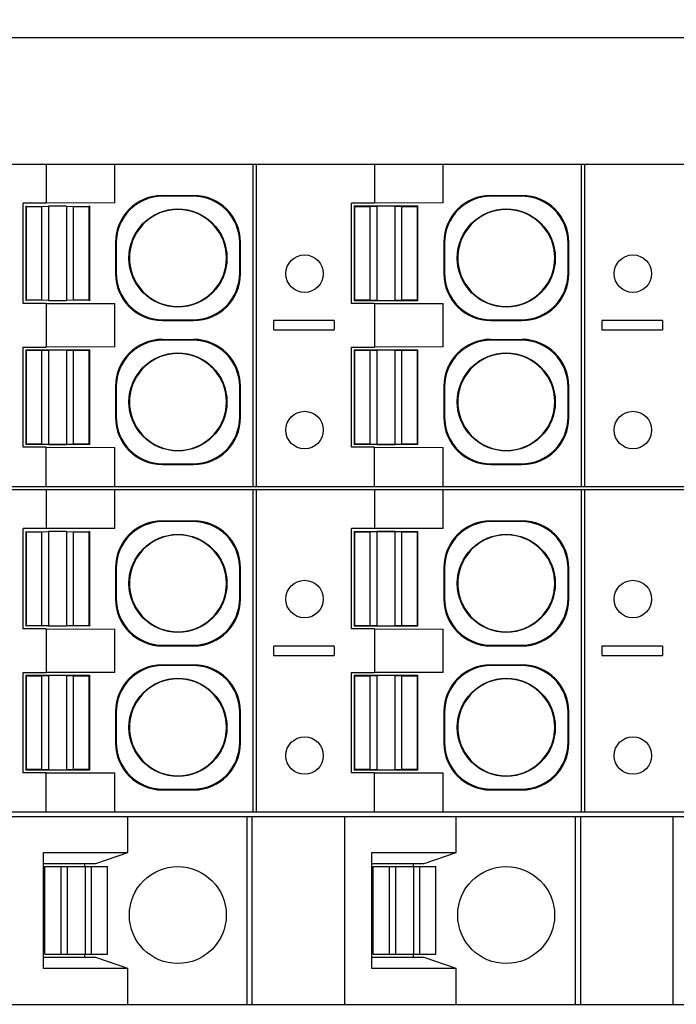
# Model space of a CAD drawing. Header units: inches. Extents: x 0 to 22, y 0 to 17.
# Tile 28 of 32: x 12.255 to 13.082, y 12.719 to 13.958. Entities that reach past the tile are written whole.
import ezdxf

# ---------------------------------------------------------------- set-up
doc = ezdxf.new("R2010")
doc.units = ezdxf.units.IN
doc.header["$LTSCALE"] = 1.21
doc.header["$MEASUREMENT"] = 0
doc.layers.get('0').update_dxf_attribs({"linetype": 'CONTINUOUS'})
doc.layers.add('DIMENSIONS', color=7, linetype='CONTINUOUS')
doc.styles.get("Standard").update_dxf_attribs({"font": 'txt', "width": 0.8})
doc.dimstyles.new('DIMSTYLE_1', dxfattribs={"dimtxt": 0.125, "dimasz": 0.18, "dimexe": 0.125, "dimexo": 0.0625, "dimgap": 0.0625, "dimtad": 0, "dimtih": 1, "dimtoh": 1, "dimdsep": 46, "dimtxsty": 'STANDARD', "dimblk": '_FILLED', "dimblk1": '_FILLED', "dimblk2": '_FILLED', "dimcen": 0.09, "dimadec": 0, "dimazin": 0, "dimtp": 0.01, "dimtm": 0.01, "dimtfac": 1, "dimtofl": 0, "dimtmove": 0, "dimatfit": 3, "dimldrblk": '_FILLED', "dimfxl": 1, "dimtolj": 1, "dimarcsym": 0})

# ---------------------------------------------------------------- blocks, each defined once
blk = doc.blocks.new('_FILLED')
at = {"color": 0, "linetype": 'BYBLOCK'}
blk.add_solid([(0, 0), (-1, 0.1736), (-1, -0.1736)], dxfattribs=at)
blk = doc.blocks.new('*D10')
at = {"layer": 'DIMENSIONS', "color": 2, "linetype": 'CONTINUOUS'}
for p, q in [((8.9778, 13.9983), (8.9778, 14.8108)), ((13.9453, 13.7443), (13.9453, 14.8108)), ((8.9778, 14.6858), (10.6865, 14.6858)), ((13.9453, 14.6858), (12.2365, 14.6858))]:
    blk.add_line(p, q, dxfattribs=at)
at = {"layer": 'DIMENSIONS', "color": 2, "linetype": 'CONTINUOUS', "xscale": 0.18, "yscale": 0.18, "zscale": 0.18}
for p, rotation in [((8.9778, 14.6858), 180), ((13.9453, 14.6858), 359.999999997)]:
    blk.add_blockref('_FILLED', p, dxfattribs=dict(at, rotation=rotation))
at = {"layer": 'DIMENSIONS', "color": 2, "linetype": 'CONTINUOUS', "insert": (11.4615, 14.7483), "char_height": 0.125, "width": 1.425, "attachment_point": 2, "line_spacing_factor": 0.9}
blk.add_mtext('126.17{\\Ftxt.shx;\\W1.000000;\\H0.125000; }[4.967]', dxfattribs=at)

msp = doc.modelspace()

# ---------------------------------------------------------------- linework, layer by layer
at = {"color": 7, "linetype": 'CONTINUOUS'}
for p, q in [((8.9778, 13.9358), (13.7967, 13.9358)), ((11.5645, 13.7763), (13.7993, 13.7763)), ((12.2883, 13.7763), (12.2883, 13.7271)), ((12.3748, 13.7274), (12.3748, 13.7763)), ((12.5488, 13.3708), (12.5488, 13.7763)), ((12.5526, 13.7763), (12.5526, 13.3708)), ((12.7017, 13.7763), (12.7017, 13.7271)), ((12.7882, 13.7274), (12.7882, 13.7763)), ((12.9622, 13.3708), (12.9622, 13.7763)), ((12.966, 13.7763), (12.966, 13.3708)), ((12.2883, 13.7271), (12.2594, 13.7271)), ((12.2594, 13.6011), (12.2594, 13.7271)), ((12.3748, 13.7274), (12.2883, 13.7271)), ((12.4347, 13.7369), (12.4739, 13.7369)), ((12.4347, 13.7369), (12.4356, 13.736)), ((12.473, 13.736), (12.4356, 13.736)), ((12.473, 13.736), (12.4739, 13.7369)), ((12.7017, 13.7271), (12.6728, 13.7271)), ((12.6728, 13.6011), (12.6728, 13.7271)), ((12.7882, 13.7274), (12.7017, 13.7271)), ((12.8481, 13.7369), (12.8873, 13.7369)), ((12.8481, 13.7369), (12.849, 13.736)), ((12.8864, 13.736), (12.849, 13.736)), ((12.8864, 13.736), (12.8873, 13.7369)), ((12.2628, 13.7238), (12.2628, 13.6045)), ((12.2628, 13.7238), (12.2633, 13.7232)), ((12.2633, 13.7232), (12.283, 13.7232)), ((12.2633, 13.7232), (12.2633, 13.6051)), ((12.283, 13.7232), (12.2914, 13.7235)), ((12.283, 13.6051), (12.283, 13.7232)), ((12.314, 13.7235), (12.2914, 13.7235)), ((12.2914, 13.7235), (12.2914, 13.6047)), ((12.314, 13.7235), (12.3224, 13.7232)), ((12.314, 13.7235), (12.314, 13.6047)), ((12.3224, 13.7232), (12.3421, 13.7232)), ((12.3224, 13.7232), (12.3224, 13.6051)), ((12.3427, 13.7238), (12.3421, 13.7232)), ((12.3421, 13.7232), (12.3421, 13.6051)), ((12.3427, 13.7238), (12.3427, 13.6045)), ((12.6762, 13.7238), (12.756, 13.7238)), ((12.6762, 13.7238), (12.6762, 13.6045)), ((12.6762, 13.7238), (12.6767, 13.7232)), ((12.6767, 13.7232), (12.6964, 13.7232)), ((12.6767, 13.7232), (12.6767, 13.6051)), ((12.6964, 13.7232), (12.7048, 13.7235)), ((12.6964, 13.6051), (12.6964, 13.7232)), ((12.7274, 13.7235), (12.7048, 13.7235)), ((12.7048, 13.7235), (12.7048, 13.6047)), ((12.7274, 13.7235), (12.7358, 13.7232)), ((12.7274, 13.7235), (12.7274, 13.6047)), ((12.7358, 13.7232), (12.7555, 13.7232)), ((12.7358, 13.7232), (12.7358, 13.6051)), ((12.756, 13.7238), (12.7555, 13.7232)), ((12.7555, 13.7232), (12.7555, 13.6051)), ((12.756, 13.7238), (12.756, 13.6045)), ((12.3756, 13.6778), (12.3756, 13.6386)), ((12.3765, 13.6769), (12.3756, 13.6778)), ((12.3765, 13.6769), (12.3765, 13.6395)), ((12.5329, 13.6778), (12.532, 13.6769)), ((12.532, 13.6395), (12.532, 13.6769)), ((12.5329, 13.6386), (12.5329, 13.6778)), ((12.789, 13.6778), (12.789, 13.6386)), ((12.7899, 13.6769), (12.789, 13.6778)), ((12.7899, 13.6769), (12.7899, 13.6395)), ((12.9463, 13.6778), (12.9454, 13.6769)), ((12.9454, 13.6395), (12.9454, 13.6769)), ((12.9463, 13.6386), (12.9463, 13.6778)), ((12.3934, 13.6539), (12.3934, 13.6626)), ((12.5152, 13.6626), (12.5152, 13.6539)), ((12.8068, 13.6539), (12.8068, 13.6626)), ((12.9285, 13.6626), (12.9285, 13.6539)), ((12.3756, 13.6386), (12.3765, 13.6395)), ((12.532, 13.6395), (12.5329, 13.6386)), ((12.789, 13.6386), (12.7899, 13.6395)), ((12.9454, 13.6395), (12.9463, 13.6386)), ((12.2633, 13.6051), (12.2628, 13.6045)), ((12.283, 13.6051), (12.2633, 13.6051)), ((12.2914, 13.6047), (12.283, 13.6051)), ((12.2914, 13.6047), (12.314, 13.6047)), ((12.3224, 13.6051), (12.314, 13.6047)), ((12.3421, 13.6051), (12.3224, 13.6051)), ((12.3427, 13.6045), (12.3421, 13.6051)), ((12.6767, 13.6051), (12.6762, 13.6045)), ((12.756, 13.6045), (12.6762, 13.6045)), ((12.6964, 13.6051), (12.6767, 13.6051)), ((12.7048, 13.6047), (12.6964, 13.6051)), ((12.7048, 13.6047), (12.7274, 13.6047)), ((12.7358, 13.6051), (12.7274, 13.6047)), ((12.7555, 13.6051), (12.7358, 13.6051)), ((12.756, 13.6045), (12.7555, 13.6051)), ((12.2883, 13.6011), (12.2594, 13.6011)), ((12.2883, 13.6011), (12.3748, 13.6009)), ((12.2883, 13.6011), (12.2883, 13.546)), ((12.3748, 13.5463), (12.3748, 13.6009)), ((12.7017, 13.6011), (12.6728, 13.6011)), ((12.7017, 13.6011), (12.7882, 13.6009)), ((12.7017, 13.6011), (12.7017, 13.546)), ((12.7882, 13.5463), (12.7882, 13.6009)), ((12.4356, 13.5805), (12.4347, 13.5796)), ((12.4347, 13.5796), (12.4739, 13.5796)), ((12.4356, 13.5805), (12.473, 13.5805)), ((12.4739, 13.5796), (12.473, 13.5805)), ((12.6511, 13.5795), (12.5744, 13.5795)), ((12.5744, 13.5795), (12.5744, 13.5677)), ((12.6511, 13.5795), (12.6511, 13.5677)), ((12.849, 13.5805), (12.8481, 13.5796)), ((12.8481, 13.5796), (12.8873, 13.5796)), ((12.849, 13.5805), (12.8864, 13.5805)), ((12.8873, 13.5796), (12.8864, 13.5805)), ((13.0645, 13.5795), (12.9878, 13.5795)), ((12.9878, 13.5795), (12.9878, 13.5677)), ((13.0645, 13.5795), (13.0645, 13.5677)), ((12.5744, 13.5677), (12.6511, 13.5677)), ((12.9878, 13.5677), (13.0645, 13.5677)), ((12.4347, 13.5558), (12.4739, 13.5558)), ((12.4347, 13.5558), (12.4356, 13.5549)), ((12.473, 13.5549), (12.4356, 13.5549)), ((12.473, 13.5549), (12.4739, 13.5558)), ((12.8481, 13.5558), (12.8873, 13.5558)), ((12.8481, 13.5558), (12.849, 13.5549)), ((12.8864, 13.5549), (12.849, 13.5549)), ((12.8864, 13.5549), (12.8873, 13.5558)), ((12.2594, 13.546), (12.2883, 13.546)), ((12.2594, 13.42), (12.2594, 13.546)), ((12.2628, 13.5426), (12.3427, 13.5426)), ((12.2628, 13.5426), (12.2628, 13.4234)), ((12.2628, 13.5426), (12.2633, 13.5421)), ((12.2633, 13.5421), (12.283, 13.5421)), ((12.2633, 13.5421), (12.2633, 13.424)), ((12.283, 13.5421), (12.2914, 13.5424)), ((12.283, 13.424), (12.283, 13.5421)), ((12.3748, 13.5463), (12.2883, 13.546)), ((12.314, 13.5424), (12.2914, 13.5424)), ((12.2914, 13.5424), (12.2914, 13.4236)), ((12.314, 13.5424), (12.3224, 13.5421)), ((12.314, 13.5424), (12.314, 13.4236)), ((12.3224, 13.5421), (12.3421, 13.5421)), ((12.3224, 13.5421), (12.3224, 13.424)), ((12.3427, 13.5426), (12.3421, 13.5421)), ((12.3421, 13.5421), (12.3421, 13.424)), ((12.3427, 13.5426), (12.3427, 13.4234)), ((12.6728, 13.546), (12.7017, 13.546)), ((12.6728, 13.42), (12.6728, 13.546)), ((12.6762, 13.5426), (12.756, 13.5426)), ((12.6762, 13.5426), (12.6762, 13.4234)), ((12.6762, 13.5426), (12.6767, 13.5421)), ((12.6767, 13.5421), (12.6964, 13.5421)), ((12.6767, 13.5421), (12.6767, 13.424)), ((12.6964, 13.5421), (12.7048, 13.5424)), ((12.6964, 13.424), (12.6964, 13.5421)), ((12.7882, 13.5463), (12.7017, 13.546)), ((12.7274, 13.5424), (12.7048, 13.5424)), ((12.7048, 13.5424), (12.7048, 13.4236)), ((12.7274, 13.5424), (12.7358, 13.5421)), ((12.7274, 13.5424), (12.7274, 13.4236)), ((12.7358, 13.5421), (12.7555, 13.5421)), ((12.7358, 13.5421), (12.7358, 13.424)), ((12.756, 13.5426), (12.7555, 13.5421)), ((12.7555, 13.5421), (12.7555, 13.424)), ((12.756, 13.5426), (12.756, 13.4234)), ((12.3756, 13.4967), (12.3756, 13.4575)), ((12.3765, 13.4958), (12.3756, 13.4967)), ((12.3765, 13.4958), (12.3765, 13.4584)), ((12.5329, 13.4967), (12.532, 13.4958)), ((12.532, 13.4584), (12.532, 13.4958)), ((12.5329, 13.4575), (12.5329, 13.4967)), ((12.7899, 13.4958), (12.789, 13.4967)), ((12.789, 13.4967), (12.789, 13.4575)), ((12.7899, 13.4958), (12.7899, 13.4584)), ((12.9463, 13.4967), (12.9454, 13.4958)), ((12.9454, 13.4584), (12.9454, 13.4958)), ((12.9463, 13.4575), (12.9463, 13.4967)), ((12.3934, 13.4728), (12.3934, 13.4815)), ((12.5152, 13.4815), (12.5152, 13.4728)), ((12.8068, 13.4728), (12.8068, 13.4815)), ((12.9285, 13.4815), (12.9285, 13.4728)), ((12.3756, 13.4575), (12.3765, 13.4584)), ((12.532, 13.4584), (12.5329, 13.4575)), ((12.789, 13.4575), (12.7899, 13.4584)), ((12.9454, 13.4584), (12.9463, 13.4575)), ((12.2883, 13.42), (12.2594, 13.42)), ((12.2633, 13.424), (12.2628, 13.4234)), ((12.3427, 13.4234), (12.2628, 13.4234)), ((12.283, 13.424), (12.2633, 13.424)), ((12.2914, 13.4236), (12.283, 13.424)), ((12.2883, 13.42), (12.3748, 13.4198)), ((12.2883, 13.3708), (12.2883, 13.42)), ((12.2914, 13.4236), (12.314, 13.4236)), ((12.3224, 13.424), (12.314, 13.4236)), ((12.3421, 13.424), (12.3224, 13.424)), ((12.3427, 13.4234), (12.3421, 13.424)), ((12.3748, 13.3708), (12.3748, 13.4198)), ((12.7017, 13.42), (12.6728, 13.42)), ((12.6767, 13.424), (12.6762, 13.4234)), ((12.756, 13.4234), (12.6762, 13.4234)), ((12.6964, 13.424), (12.6767, 13.424)), ((12.7048, 13.4236), (12.6964, 13.424)), ((12.7017, 13.42), (12.7882, 13.4198)), ((12.7017, 13.3708), (12.7017, 13.42)), ((12.7048, 13.4236), (12.7274, 13.4236)), ((12.7358, 13.424), (12.7274, 13.4236)), ((12.7555, 13.424), (12.7358, 13.424)), ((12.756, 13.4234), (12.7555, 13.424)), ((12.7882, 13.3708), (12.7882, 13.4198)), ((12.4356, 13.3994), (12.4347, 13.3985)), ((12.4347, 13.3985), (12.4739, 13.3985)), ((12.4356, 13.3994), (12.473, 13.3994)), ((12.4739, 13.3985), (12.473, 13.3994)), ((12.849, 13.3994), (12.8481, 13.3985)), ((12.8481, 13.3985), (12.8873, 13.3985)), ((12.849, 13.3994), (12.8864, 13.3994)), ((12.8873, 13.3985), (12.8864, 13.3994)), ((11.5645, 13.3708), (13.7993, 13.3708)), ((11.5645, 13.3669), (13.7993, 13.3669)), ((12.2883, 13.3669), (12.2883, 13.3177)), ((12.3748, 13.3179), (12.3748, 13.3669)), ((12.5488, 12.9614), (12.5488, 13.3669)), ((12.5526, 13.3669), (12.5526, 12.9614)), ((12.7017, 13.3669), (12.7017, 13.3177)), ((12.7882, 13.3179), (12.7882, 13.3669)), ((12.9622, 12.9614), (12.9622, 13.3669)), ((12.966, 13.3669), (12.966, 12.9614)), ((12.2883, 13.3177), (12.2594, 13.3177)), ((12.2594, 13.1917), (12.2594, 13.3177)), ((12.3748, 13.3179), (12.2883, 13.3177)), ((12.4347, 13.3274), (12.4739, 13.3274)), ((12.4347, 13.3274), (12.4356, 13.3265)), ((12.473, 13.3265), (12.4356, 13.3265)), ((12.473, 13.3265), (12.4739, 13.3274)), ((12.7017, 13.3177), (12.6728, 13.3177)), ((12.6728, 13.1917), (12.6728, 13.3177)), ((12.7882, 13.3179), (12.7017, 13.3177)), ((12.8481, 13.3274), (12.8873, 13.3274)), ((12.8481, 13.3274), (12.849, 13.3265)), ((12.8864, 13.3265), (12.849, 13.3265)), ((12.8864, 13.3265), (12.8873, 13.3274)), ((12.2628, 13.3143), (12.2633, 13.3137)), ((12.2628, 13.3143), (12.2628, 13.1951)), ((12.2633, 13.3137), (12.283, 13.3137)), ((12.2633, 13.3137), (12.2633, 13.1956)), ((12.283, 13.3137), (12.2914, 13.3141)), ((12.283, 13.1956), (12.283, 13.3137)), ((12.314, 13.3141), (12.2914, 13.3141)), ((12.2914, 13.3141), (12.2914, 13.1953)), ((12.314, 13.3141), (12.3224, 13.3137)), ((12.314, 13.3141), (12.314, 13.1953)), ((12.3224, 13.3137), (12.3421, 13.3137)), ((12.3224, 13.3137), (12.3224, 13.1956)), ((12.3427, 13.3143), (12.3421, 13.3137)), ((12.3421, 13.3137), (12.3421, 13.1956)), ((12.3427, 13.3143), (12.3427, 13.1951)), ((12.6762, 13.3143), (12.756, 13.3143)), ((12.6762, 13.3143), (12.6767, 13.3137)), ((12.6762, 13.3143), (12.6762, 13.1951)), ((12.6767, 13.3137), (12.6964, 13.3137)), ((12.6767, 13.3137), (12.6767, 13.1956)), ((12.6964, 13.3137), (12.7048, 13.3141)), ((12.6964, 13.1956), (12.6964, 13.3137)), ((12.7274, 13.3141), (12.7048, 13.3141)), ((12.7048, 13.3141), (12.7048, 13.1953)), ((12.7274, 13.3141), (12.7358, 13.3137)), ((12.7274, 13.3141), (12.7274, 13.1953)), ((12.7358, 13.3137), (12.7555, 13.3137)), ((12.7358, 13.3137), (12.7358, 13.1956)), ((12.756, 13.3143), (12.7555, 13.3137)), ((12.7555, 13.3137), (12.7555, 13.1956)), ((12.756, 13.3143), (12.756, 13.1951)), ((12.3765, 13.2675), (12.3756, 13.2684)), ((12.3756, 13.2684), (12.3756, 13.2292)), ((12.3765, 13.2675), (12.3765, 13.2301)), ((12.5329, 13.2684), (12.532, 13.2675)), ((12.532, 13.2301), (12.532, 13.2675)), ((12.5329, 13.2292), (12.5329, 13.2684)), ((12.7899, 13.2675), (12.789, 13.2684)), ((12.789, 13.2684), (12.789, 13.2292)), ((12.7899, 13.2675), (12.7899, 13.2301)), ((12.9463, 13.2684), (12.9454, 13.2675)), ((12.9454, 13.2301), (12.9454, 13.2675)), ((12.9463, 13.2292), (12.9463, 13.2684)), ((12.3934, 13.2444), (12.3934, 13.2531)), ((12.5152, 13.2531), (12.5152, 13.2444)), ((12.8068, 13.2444), (12.8068, 13.2531)), ((12.9285, 13.2531), (12.9285, 13.2444)), ((12.3756, 13.2292), (12.3765, 13.2301)), ((12.532, 13.2301), (12.5329, 13.2292)), ((12.789, 13.2292), (12.7899, 13.2301)), ((12.9454, 13.2301), (12.9463, 13.2292)), ((12.2633, 13.1956), (12.2628, 13.1951)), ((12.283, 13.1956), (12.2633, 13.1956)), ((12.2914, 13.1953), (12.283, 13.1956)), ((12.2914, 13.1953), (12.314, 13.1953)), ((12.3224, 13.1956), (12.314, 13.1953)), ((12.3421, 13.1956), (12.3224, 13.1956)), ((12.3427, 13.1951), (12.3421, 13.1956)), ((12.6767, 13.1956), (12.6762, 13.1951)), ((12.756, 13.1951), (12.6762, 13.1951)), ((12.6964, 13.1956), (12.6767, 13.1956)), ((12.7048, 13.1953), (12.6964, 13.1956)), ((12.7048, 13.1953), (12.7274, 13.1953)), ((12.7358, 13.1956), (12.7274, 13.1953)), ((12.7555, 13.1956), (12.7358, 13.1956)), ((12.756, 13.1951), (12.7555, 13.1956)), ((12.2883, 13.1917), (12.2594, 13.1917)), ((12.2883, 13.1917), (12.3748, 13.1914)), ((12.2883, 13.1917), (12.2883, 13.1366)), ((12.3748, 13.1368), (12.3748, 13.1914)), ((12.7017, 13.1917), (12.6728, 13.1917)), ((12.7017, 13.1917), (12.7882, 13.1914)), ((12.7017, 13.1917), (12.7017, 13.1366)), ((12.7882, 13.1368), (12.7882, 13.1914)), ((12.4356, 13.171), (12.4347, 13.1701)), ((12.4347, 13.1701), (12.4739, 13.1701)), ((12.4356, 13.171), (12.473, 13.171)), ((12.4739, 13.1701), (12.473, 13.171)), ((12.6511, 13.17), (12.5744, 13.17)), ((12.5744, 13.17), (12.5744, 13.1582)), ((12.6511, 13.17), (12.6511, 13.1582)), ((12.849, 13.171), (12.8481, 13.1701)), ((12.8481, 13.1701), (12.8873, 13.1701)), ((12.849, 13.171), (12.8864, 13.171)), ((12.8873, 13.1701), (12.8864, 13.171)), ((13.0645, 13.17), (12.9878, 13.17)), ((12.9878, 13.17), (12.9878, 13.1582)), ((13.0645, 13.17), (13.0645, 13.1582)), ((12.5744, 13.1582), (12.6511, 13.1582)), ((12.9878, 13.1582), (13.0645, 13.1582)), ((12.4347, 13.1463), (12.4739, 13.1463)), ((12.4347, 13.1463), (12.4356, 13.1454)), ((12.473, 13.1454), (12.4356, 13.1454)), ((12.473, 13.1454), (12.4739, 13.1463)), ((12.8481, 13.1463), (12.8873, 13.1463)), ((12.8481, 13.1463), (12.849, 13.1454)), ((12.8864, 13.1454), (12.849, 13.1454)), ((12.8864, 13.1454), (12.8873, 13.1463)), ((12.2594, 13.1366), (12.2883, 13.1366)), ((12.2594, 13.0106), (12.2594, 13.1366)), ((12.2628, 13.1332), (12.3427, 13.1332)), ((12.2628, 13.1332), (12.2633, 13.1326)), ((12.2628, 13.1332), (12.2628, 13.014)), ((12.2633, 13.1326), (12.283, 13.1326)), ((12.2633, 13.1326), (12.2633, 13.0145)), ((12.283, 13.1326), (12.2914, 13.133)), ((12.283, 13.0145), (12.283, 13.1326)), ((12.3748, 13.1368), (12.2883, 13.1366)), ((12.314, 13.133), (12.2914, 13.133)), ((12.2914, 13.133), (12.2914, 13.0142)), ((12.314, 13.133), (12.3224, 13.1326)), ((12.314, 13.133), (12.314, 13.0142)), ((12.3224, 13.1326), (12.3421, 13.1326)), ((12.3224, 13.1326), (12.3224, 13.0145)), ((12.3427, 13.1332), (12.3421, 13.1326)), ((12.3421, 13.1326), (12.3421, 13.0145)), ((12.3427, 13.1332), (12.3427, 13.014)), ((12.6728, 13.1366), (12.7017, 13.1366)), ((12.6728, 13.0106), (12.6728, 13.1366)), ((12.6762, 13.1332), (12.756, 13.1332)), ((12.6762, 13.1332), (12.6767, 13.1326)), ((12.6762, 13.1332), (12.6762, 13.014)), ((12.6767, 13.1326), (12.6964, 13.1326)), ((12.6767, 13.1326), (12.6767, 13.0145)), ((12.6964, 13.1326), (12.7048, 13.133)), ((12.6964, 13.0145), (12.6964, 13.1326)), ((12.7882, 13.1368), (12.7017, 13.1366)), ((12.7274, 13.133), (12.7048, 13.133)), ((12.7048, 13.133), (12.7048, 13.0142)), ((12.7274, 13.133), (12.7358, 13.1326)), ((12.7274, 13.133), (12.7274, 13.0142)), ((12.7358, 13.1326), (12.7555, 13.1326)), ((12.7358, 13.1326), (12.7358, 13.0145)), ((12.756, 13.1332), (12.7555, 13.1326)), ((12.7555, 13.1326), (12.7555, 13.0145)), ((12.756, 13.1332), (12.756, 13.014)), ((12.3765, 13.0864), (12.3756, 13.0873)), ((12.3756, 13.0873), (12.3756, 13.0481)), ((12.3765, 13.0864), (12.3765, 13.049)), ((12.5329, 13.0873), (12.532, 13.0864)), ((12.532, 13.049), (12.532, 13.0864)), ((12.5329, 13.0481), (12.5329, 13.0873)), ((12.7899, 13.0864), (12.789, 13.0873)), ((12.789, 13.0873), (12.789, 13.0481)), ((12.7899, 13.0864), (12.7899, 13.049)), ((12.9463, 13.0873), (12.9454, 13.0864)), ((12.9454, 13.049), (12.9454, 13.0864)), ((12.9463, 13.0481), (12.9463, 13.0873)), ((12.3934, 13.0633), (12.3934, 13.072)), ((12.5152, 13.072), (12.5152, 13.0633)), ((12.8068, 13.0633), (12.8068, 13.072)), ((12.9285, 13.072), (12.9285, 13.0633)), ((12.3756, 13.0481), (12.3765, 13.049)), ((12.532, 13.049), (12.5329, 13.0481)), ((12.789, 13.0481), (12.7899, 13.049)), ((12.9454, 13.049), (12.9463, 13.0481)), ((12.2883, 13.0106), (12.2594, 13.0106)), ((12.2633, 13.0145), (12.2628, 13.014)), ((12.3427, 13.014), (12.2628, 13.014)), ((12.283, 13.0145), (12.2633, 13.0145)), ((12.2914, 13.0142), (12.283, 13.0145)), ((12.2883, 13.0106), (12.3748, 13.0103)), ((12.2883, 12.9614), (12.2883, 13.0106)), ((12.2914, 13.0142), (12.314, 13.0142)), ((12.3224, 13.0145), (12.314, 13.0142)), ((12.3421, 13.0145), (12.3224, 13.0145)), ((12.3427, 13.014), (12.3421, 13.0145)), ((12.3748, 12.9614), (12.3748, 13.0103)), ((12.7017, 13.0106), (12.6728, 13.0106)), ((12.6767, 13.0145), (12.6762, 13.014)), ((12.756, 13.014), (12.6762, 13.014)), ((12.6964, 13.0145), (12.6767, 13.0145)), ((12.7048, 13.0142), (12.6964, 13.0145)), ((12.7017, 13.0106), (12.7882, 13.0103)), ((12.7017, 12.9614), (12.7017, 13.0106)), ((12.7048, 13.0142), (12.7274, 13.0142)), ((12.7358, 13.0145), (12.7274, 13.0142)), ((12.7555, 13.0145), (12.7358, 13.0145)), ((12.756, 13.014), (12.7555, 13.0145)), ((12.7882, 12.9614), (12.7882, 13.0103)), ((12.4356, 12.9899), (12.4347, 12.989)), ((12.4347, 12.989), (12.4739, 12.989)), ((12.4356, 12.9899), (12.473, 12.9899)), ((12.4739, 12.989), (12.473, 12.9899)), ((12.849, 12.9899), (12.8481, 12.989)), ((12.8481, 12.989), (12.8873, 12.989)), ((12.849, 12.9899), (12.8864, 12.9899)), ((12.8873, 12.989), (12.8864, 12.9899)), ((11.5645, 12.9614), (13.7993, 12.9614)), ((11.6556, 12.9555), (13.7992, 12.9555)), ((12.3912, 12.9102), (12.3912, 12.9555)), ((12.5413, 12.7192), (12.5413, 12.9555)), ((12.5476, 12.7192), (12.5476, 12.9555)), ((12.664, 12.9555), (12.664, 12.7192)), ((12.8046, 12.9102), (12.8046, 12.9555)), ((12.9547, 12.7192), (12.9547, 12.9555)), ((12.961, 12.9555), (12.961, 12.7192)), ((13.0773, 12.9555), (13.0773, 12.7192)), ((12.2849, 12.9102), (12.3912, 12.9102)), ((12.2849, 12.7645), (12.2849, 12.9102)), ((12.3509, 12.8964), (12.3912, 12.9102)), ((12.6982, 12.9102), (12.8046, 12.9102)), ((12.6982, 12.7645), (12.6982, 12.9102)), ((12.7643, 12.8964), (12.8046, 12.9102)), ((12.2849, 12.8964), (12.3509, 12.8964)), ((12.3371, 12.8925), (12.3371, 12.8964)), ((12.6982, 12.8964), (12.7643, 12.8964)), ((12.7505, 12.8964), (12.7505, 12.8925)), ((12.2868, 12.8925), (12.3656, 12.8925)), ((12.2868, 12.7822), (12.2868, 12.8925)), ((12.3071, 12.7822), (12.3071, 12.8925)), ((12.3147, 12.8925), (12.3147, 12.7822)), ((12.3377, 12.7822), (12.3377, 12.8925)), ((12.3453, 12.7822), (12.3453, 12.8925)), ((12.3656, 12.7822), (12.3656, 12.8925)), ((12.7002, 12.8925), (12.7789, 12.8925)), ((12.7002, 12.7822), (12.7002, 12.8925)), ((12.7205, 12.7822), (12.7205, 12.8925)), ((12.728, 12.8925), (12.728, 12.7822)), ((12.7511, 12.7822), (12.7511, 12.8925)), ((12.7587, 12.7822), (12.7587, 12.8925)), ((12.7789, 12.7822), (12.7789, 12.8925)), ((12.3509, 12.7783), (12.2849, 12.7783)), ((12.2868, 12.7822), (12.3656, 12.7822)), ((12.3371, 12.7783), (12.3371, 12.7822)), ((12.3912, 12.7645), (12.3509, 12.7783)), ((12.7643, 12.7783), (12.6982, 12.7783)), ((12.7002, 12.7822), (12.7789, 12.7822)), ((12.7505, 12.7822), (12.7505, 12.7783)), ((12.8046, 12.7645), (12.7643, 12.7783)), ((12.3912, 12.7645), (12.2849, 12.7645)), ((12.3912, 12.7192), (12.3912, 12.7645)), ((12.8046, 12.7645), (12.6982, 12.7645)), ((12.8046, 12.7192), (12.8046, 12.7645)), ((11.6556, 12.7192), (13.7992, 12.7192))]:
    msp.add_line(p, q, dxfattribs=at)
for centre, radius in [((12.4543, 13.6582), 0.0617), ((12.8677, 13.6582), 0.0617), ((12.6137, 13.6385), 0.0236), ((13.0271, 13.6385), 0.0236), ((12.4543, 13.4771), 0.0617), ((12.8677, 13.4771), 0.0617), ((12.6137, 13.4417), 0.0236), ((13.0271, 13.4417), 0.0236), ((12.4543, 13.2488), 0.0617), ((12.8677, 13.2488), 0.0617), ((12.6137, 13.2291), 0.0236), ((13.0271, 13.2291), 0.0236), ((12.4543, 13.0677), 0.0617), ((12.8677, 13.0677), 0.0617), ((12.6137, 13.0322), 0.0236), ((13.0271, 13.0322), 0.0236), ((12.4541, 12.8315), 0.061), ((12.8675, 12.8315), 0.061)]:
    msp.add_circle(centre, radius, dxfattribs=at)
for centre, radius, start, end in [((12.4543, 13.6582), 0.061, 4.0694, 175.9306), ((12.8677, 13.6582), 0.061, 4.0694, 175.9306), ((12.4532, 13.6582), 0.0599, 175.8538, 184.1462), ((12.4543, 13.6582), 0.061, 184.0694, 355.9306), ((12.4554, 13.6582), 0.0599, 355.8538, 4.1462), ((12.8666, 13.6582), 0.0599, 175.8538, 184.1462), ((12.8677, 13.6582), 0.061, 184.0694, 355.9306), ((12.8688, 13.6582), 0.0599, 355.8538, 4.1462), ((12.4543, 13.4771), 0.061, 4.0694, 175.9306), ((12.8677, 13.4771), 0.061, 4.0694, 175.9306), ((12.4532, 13.4771), 0.0599, 175.8538, 184.1462), ((12.4554, 13.4771), 0.0599, 355.8538, 4.1462), ((12.8666, 13.4771), 0.0599, 175.8538, 184.1462), ((12.8688, 13.4771), 0.0599, 355.8538, 4.1462), ((12.4543, 13.4771), 0.061, 184.0694, 355.9306), ((12.8677, 13.4771), 0.061, 184.0694, 355.9306), ((12.4543, 13.2488), 0.061, 4.0694, 175.9306), ((12.8677, 13.2488), 0.061, 4.0694, 175.9306), ((12.4532, 13.2488), 0.0599, 175.8538, 184.1462), ((12.4543, 13.2488), 0.061, 184.0694, 355.9306), ((12.4554, 13.2488), 0.0599, 355.8538, 4.1462), ((12.8666, 13.2488), 0.0599, 175.8538, 184.1462), ((12.8677, 13.2488), 0.061, 184.0694, 355.9306), ((12.8688, 13.2488), 0.0599, 355.8538, 4.1462), ((12.4543, 13.0677), 0.061, 4.0694, 175.9306), ((12.8677, 13.0677), 0.061, 4.0694, 175.9306), ((12.4532, 13.0677), 0.0599, 175.8538, 184.1462), ((12.4554, 13.0677), 0.0599, 355.8538, 4.1462), ((12.8666, 13.0677), 0.0599, 175.8538, 184.1462), ((12.8688, 13.0677), 0.0599, 355.8538, 4.1462), ((12.4543, 13.0677), 0.061, 184.0694, 355.9306), ((12.8677, 13.0677), 0.061, 184.0694, 355.9306)]:
    msp.add_arc(centre, radius, start, end, dxfattribs=at)
for centre, major_axis, start_param, end_param in [((12.4347, 13.6778), (-0.0418, 0.0418), -0.78536, 0.78536), ((12.4356, 13.6769), (-0.0418, 0.0418), -0.78536, 0.78536), ((12.473, 13.6769), (0.0418, 0.0418), -0.78536, 0.78536), ((12.4739, 13.6778), (0.0418, 0.0418), -0.78536, 0.78536), ((12.8481, 13.6778), (-0.0418, 0.0418), -0.78536, 0.78536), ((12.849, 13.6769), (-0.0418, 0.0418), -0.78536, 0.78536), ((12.8864, 13.6769), (0.0418, 0.0418), -0.78536, 0.78536), ((12.8873, 13.6778), (0.0418, 0.0418), -0.78536, 0.78536), ((12.4356, 13.6395), (0.0418, 0.0418), 2.356233, 3.926953), ((12.473, 13.6395), (-0.0418, 0.0418), -3.926953, -2.356233), ((12.849, 13.6395), (0.0418, 0.0418), 8.639418, 10.210138), ((12.8864, 13.6395), (-0.0418, 0.0418), 2.356233, 3.926953), ((12.4347, 13.6386), (0.0418, 0.0418), 2.356233, 3.926953), ((12.4739, 13.6386), (-0.0418, 0.0418), -3.926953, -2.356233), ((12.8481, 13.6386), (0.0418, 0.0418), 2.356233, 3.926953), ((12.8873, 13.6386), (-0.0418, 0.0418), -3.926953, -2.356233), ((12.4347, 13.4967), (-0.0418, 0.0418), -0.78536, 0.78536), ((12.4356, 13.4958), (-0.0418, 0.0418), -0.78536, 0.78536), ((12.473, 13.4958), (0.0418, 0.0418), -0.78536, 0.78536), ((12.4739, 13.4967), (0.0418, 0.0418), -0.78536, 0.78536), ((12.8481, 13.4967), (-0.0418, 0.0418), -0.78536, 0.78536), ((12.849, 13.4958), (-0.0418, 0.0418), -0.78536, 0.78536), ((12.8864, 13.4958), (0.0418, 0.0418), -0.78536, 0.78536), ((12.8873, 13.4967), (0.0418, 0.0418), -0.78536, 0.78536), ((12.4347, 13.4575), (0.0418, 0.0418), 2.356233, 3.926953), ((12.4356, 13.4584), (0.0418, 0.0418), 2.356233, 3.926953), ((12.473, 13.4584), (-0.0418, 0.0418), -3.926953, -2.356233), ((12.4739, 13.4575), (-0.0418, 0.0418), -3.926953, -2.356233), ((12.8481, 13.4575), (0.0418, 0.0418), 2.356233, 3.926953), ((12.849, 13.4584), (0.0418, 0.0418), 8.639418, 10.210138), ((12.8864, 13.4584), (-0.0418, 0.0418), 2.356233, 3.926953), ((12.8873, 13.4575), (-0.0418, 0.0418), -3.926953, -2.356233), ((12.4347, 13.2684), (-0.0418, 0.0418), -0.78536, 0.78536), ((12.4356, 13.2675), (-0.0418, 0.0418), -0.78536, 0.78536), ((12.473, 13.2675), (0.0418, 0.0418), -0.78536, 0.78536), ((12.4739, 13.2684), (0.0418, 0.0418), -0.78536, 0.78536), ((12.8481, 13.2684), (-0.0418, 0.0418), -0.78536, 0.78536), ((12.849, 13.2675), (-0.0418, 0.0418), -0.78536, 0.78536), ((12.8864, 13.2675), (0.0418, 0.0418), -0.78536, 0.78536), ((12.8873, 13.2684), (0.0418, 0.0418), -0.78536, 0.78536), ((12.4347, 13.2292), (0.0418, 0.0418), 2.356233, 3.926953), ((12.4356, 13.2301), (0.0418, 0.0418), 2.356233, 3.926953), ((12.473, 13.2301), (-0.0418, 0.0418), -3.926953, -2.356233), ((12.4739, 13.2292), (-0.0418, 0.0418), -3.926953, -2.356233), ((12.8481, 13.2292), (0.0418, 0.0418), 2.356233, 3.926953), ((12.849, 13.2301), (0.0418, 0.0418), 8.639418, 10.210138), ((12.8864, 13.2301), (-0.0418, 0.0418), 2.356233, 3.926953), ((12.8873, 13.2292), (-0.0418, 0.0418), -3.926953, -2.356233), ((12.4347, 13.0873), (-0.0418, 0.0418), -0.78536, 0.78536), ((12.4356, 13.0864), (-0.0418, 0.0418), -0.78536, 0.78536), ((12.473, 13.0864), (0.0418, 0.0418), -0.78536, 0.78536), ((12.4739, 13.0873), (0.0418, 0.0418), -0.78536, 0.78536), ((12.8481, 13.0873), (-0.0418, 0.0418), -0.78536, 0.78536), ((12.849, 13.0864), (-0.0418, 0.0418), -0.78536, 0.78536), ((12.8864, 13.0864), (0.0418, 0.0418), -0.78536, 0.78536), ((12.8873, 13.0873), (0.0418, 0.0418), -0.78536, 0.78536), ((12.4347, 13.0481), (0.0418, 0.0418), 2.356233, 3.926953), ((12.4356, 13.049), (0.0418, 0.0418), 2.356233, 3.926953), ((12.473, 13.049), (-0.0418, 0.0418), -3.926953, -2.356233), ((12.4739, 13.0481), (-0.0418, 0.0418), -3.926953, -2.356233), ((12.8481, 13.0481), (0.0418, 0.0418), 2.356233, 3.926953), ((12.849, 13.049), (0.0418, 0.0418), 8.639418, 10.210138), ((12.8864, 13.049), (-0.0418, 0.0418), 2.356233, 3.926953), ((12.8873, 13.0481), (-0.0418, 0.0418), -3.926953, -2.356233)]:
    msp.add_ellipse(centre, major_axis=major_axis, ratio=0.999924, start_param=start_param, end_param=end_param, dxfattribs=at)

# ---------------------------------------------------------------- dimensions: what is measured, and where the dimension line sits
at = {"layer": 'DIMENSIONS', "color": 2, "linetype": 'CONTINUOUS'}
dim = msp.add_linear_dim(base=(13.9453, 14.6858), p1=(8.9778, 13.9358), p2=(13.9453, 13.6818), dimstyle='DIMSTYLE_1', dxfattribs=at)
dim.commit()
dim.dimension.update_dxf_attribs({"geometry": '*D10', "text_midpoint": (11.4615, 14.6858), "dimtype": 160})

doc.saveas('drawing.dxf')
